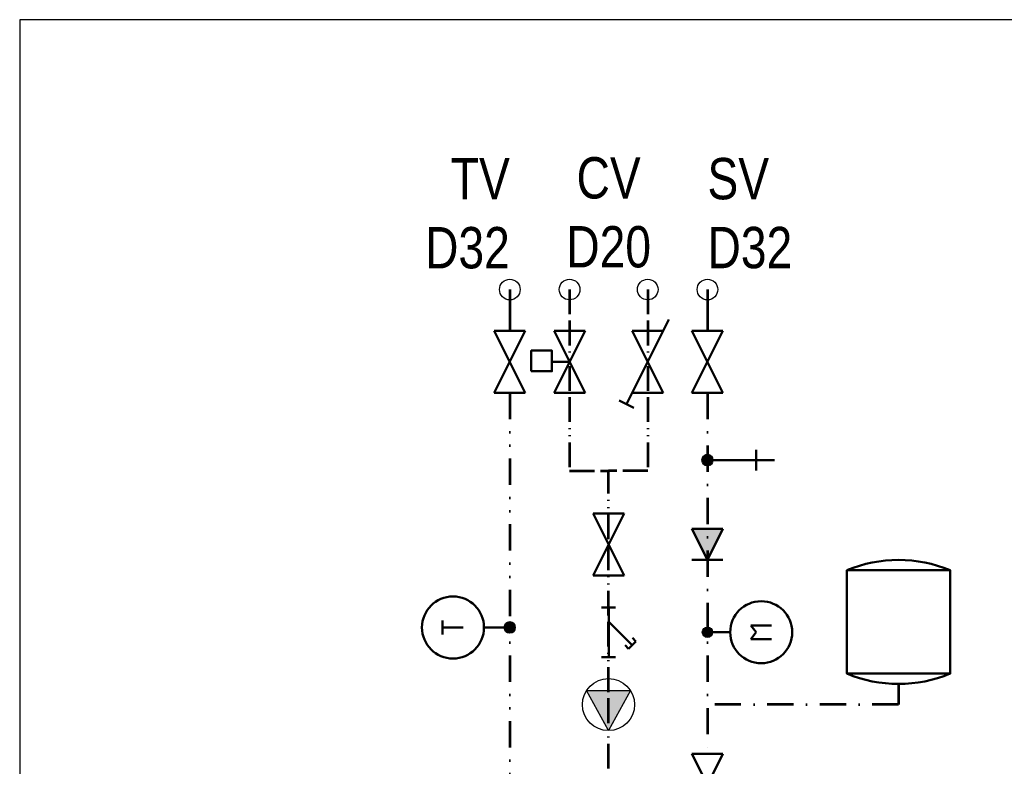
# Model space of a CAD drawing. Header units: millimetres. Extents: x -300186 to 535164, y -28581 to 763383.
# Tile 53 of 256: x -14860 to -10097, y 129340 to 132952. Entities that reach past the tile are written whole.
import ezdxf

# ---------------------------------------------------------------- set-up
doc = ezdxf.new("R2010")
doc.units = ezdxf.units.MM
doc.header["$LTSCALE"] = 10
for name, pattern in [('ACAD_ISO13W100', [37, 12, -3, 12, -3, 0.5, -3, 0.5, -3]), ('DASHDOT', [25.4, 12.7, -6.35, 0, -6.35]), ('DIVIDE', [31.75, 12.7, -6.35, 0, -6.35, 0, -6.35])]:
    doc.linetypes.add(name, pattern=pattern)
for name, color, linetype, lineweight in [('035', 4, 'Continuous', 30), ('070', 1, 'Continuous', 53), ('ZTI-DPS-armatury', 7, 'Continuous', 50)]:
    doc.layers.add(name, color=color, linetype=linetype, lineweight=lineweight)
doc.layers.add('Automatick__dimenzie_vodovodu', color=7, linetype='Continuous')
doc.layers.add('netisk', color=30, linetype='Continuous', plot=False)
doc.styles.add('ARIAL', font='arial.ttf', dxfattribs={"width": 0.8})

# ---------------------------------------------------------------- blocks, each defined once
blk = doc.blocks.new('*U1195', base_point=(2552, 940.9))
at = {"color": 0, "linetype": 'ByBlock', "lineweight": -2}
for p, q in [((2547.9, 1103.4), (2581.2, 1103.4)), ((2564.5, 1103.4), (2564.5, 1053.4)), ((2564.5, 1003.4), (2564.5, 953.4))]:
    blk.add_line(p, q, dxfattribs=at)
for centre, radius in [((2564.5, 1078.4), 75), ((2564.5, 940.9), 12.5)]:
    blk.add_circle(centre, radius, dxfattribs=at)
at = {"color": 7}
for points in [[(2559, 929.7), (2559, 952.1), (2560.2, 952.6)], [(2559, 929.7), (2560.2, 929.2), (2560.2, 952.6)], [(2560.2, 952.6), (2561.4, 928.8), (2561.4, 953)], [(2560.2, 929.2), (2560.2, 952.6), (2561.4, 928.8)], [(2561.4, 953), (2562.6, 928.6), (2562.6, 953.3)], [(2561.4, 928.8), (2561.4, 953), (2562.6, 928.6)], [(2562.6, 953.3), (2563.9, 928.4), (2563.9, 953.4)], [(2562.6, 928.6), (2562.6, 953.3), (2563.9, 928.4)], [(2563.9, 953.4), (2565.2, 928.4), (2565.2, 953.4)], [(2563.9, 928.4), (2563.9, 953.4), (2565.2, 928.4)], [(2565.2, 953.4), (2566.4, 928.6), (2566.4, 953.3)], [(2565.2, 928.4), (2565.2, 953.4), (2566.4, 928.6)], [(2566.4, 953.3), (2567.7, 928.8), (2567.7, 953)], [(2566.4, 928.6), (2566.4, 953.3), (2567.7, 928.8)], [(2567.7, 953), (2568.9, 929.2), (2568.9, 952.6)], [(2567.7, 928.8), (2567.7, 953), (2568.9, 929.2)], [(2568.9, 952.6), (2570, 929.7), (2570, 952.1)], [(2568.9, 929.2), (2568.9, 952.6), (2570, 929.7)], [(2552, 940.9), (2552.1, 939.6), (2552.1, 942.2)], [(2552.1, 942.2), (2552.3, 938.4), (2552.3, 943.4)], [(2552.1, 939.6), (2552.1, 942.2), (2552.3, 938.4)], [(2552.3, 943.4), (2552.6, 937.2), (2552.6, 944.7)], [(2552.3, 938.4), (2552.3, 943.4), (2552.6, 937.2)], [(2552.6, 944.7), (2553, 936), (2553, 945.8)], [(2552.6, 937.2), (2552.6, 944.7), (2553, 936)], [(2553, 945.8), (2553.6, 934.8), (2553.6, 947)], [(2553, 936), (2553, 945.8), (2553.6, 934.8)], [(2553.6, 947), (2554.3, 933.8), (2554.3, 948)], [(2553.6, 934.8), (2553.6, 947), (2554.3, 933.8)], [(2554.3, 948), (2555.1, 932.8), (2555.1, 949.1)], [(2554.3, 933.8), (2554.3, 948), (2555.1, 932.8)], [(2555.1, 949.1), (2555.9, 931.8), (2555.9, 950)], [(2555.1, 932.8), (2555.1, 949.1), (2555.9, 931.8)], [(2555.9, 950), (2556.9, 931), (2556.9, 950.8)], [(2555.9, 931.8), (2555.9, 950), (2556.9, 931)], [(2556.9, 931), (2556.9, 950.8), (2557.9, 951.5)], [(2556.9, 931), (2557.9, 930.3), (2557.9, 951.5)], [(2557.9, 951.5), (2559, 929.7), (2559, 952.1)], [(2557.9, 930.3), (2557.9, 951.5), (2559, 929.7)], [(2570, 952.1), (2571.1, 930.3), (2571.1, 951.5)], [(2570, 929.7), (2570, 952.1), (2571.1, 930.3)], [(2571.1, 951.5), (2572.2, 931), (2572.2, 950.8)], [(2571.1, 930.3), (2571.1, 951.5), (2572.2, 931)], [(2572.2, 931), (2572.2, 950.8), (2573.1, 950)], [(2572.2, 931), (2573.1, 931.8), (2573.1, 950)], [(2573.1, 950), (2574, 932.8), (2574, 949.1)], [(2573.1, 931.8), (2573.1, 950), (2574, 932.8)], [(2574, 949.1), (2574.8, 933.8), (2574.8, 948)], [(2574, 932.8), (2574, 949.1), (2574.8, 933.8)], [(2574.8, 948), (2575.5, 934.8), (2575.5, 947)], [(2574.8, 933.8), (2574.8, 948), (2575.5, 934.8)], [(2575.5, 934.8), (2575.5, 947), (2576, 945.8)], [(2575.5, 934.8), (2576, 936), (2576, 945.8)], [(2576, 945.8), (2576.5, 937.2), (2576.5, 944.7)], [(2576, 936), (2576, 945.8), (2576.5, 937.2)], [(2576.5, 944.7), (2576.8, 938.4), (2576.8, 943.4)], [(2576.5, 937.2), (2576.5, 944.7), (2576.8, 938.4)], [(2577, 939.6), (2576.8, 943.4), (2576.8, 938.4)], [(2577, 939.6), (2577, 942.2), (2576.8, 943.4)], [(2577, 939.6), (2577, 940.9), (2577, 942.2)], [(2577, 939.6), (2577, 940.9), (2577, 940.9)]]:
    blk.add_solid(points, dxfattribs=at)
blk = doc.blocks.new('*U1196', base_point=(8629.8, 8586.9))
at = {"color": 0, "lineweight": -2}
for p, q in [((8629.8, 8604.1), (8629.8, 8569.7)), ((8749.8, 8604.1), (8749.8, 8569.7)), ((8629.8, 8586.2), (8749.8, 8586.2)), ((8715.3, 8586.2), (8658.8, 8529.6)), ((8649.9, 8538.4), (8658.4, 8546.9)), ((8649.9, 8538.4), (8667.6, 8520.7)), ((8667.6, 8520.7), (8676.1, 8529.2))]:
    blk.add_line(p, q, dxfattribs=at)
blk = doc.blocks.new('*U1199')
at = {"linetype": 'ByBlock', "lineweight": -2}
blk.add_hatch(color=0, dxfattribs=at).paths.add_polyline_path([(75, 0), (0, 37.5), (0, -37.5)])
at = {"color": 0, "linetype": 'ByBlock', "lineweight": -2}
for p, q in [((75, 0), (0, 37.5)), ((0, 37.5), (0, -37.5)), ((75, 37.5), (75, -37.5)), ((75, 0), (0, -37.5))]:
    blk.add_line(p, q, dxfattribs=at)
blk = doc.blocks.new('*U1200')
at = {"color": 0, "linetype": 'ByBlock', "lineweight": -2}
for p, q in [((150, -37.5), (0, 37.5)), ((150, 37.5), (0, -37.5)), ((0, 37.5), (0, -37.5)), ((150, -37.5), (150, 37.5))]:
    blk.add_line(p, q, dxfattribs=at)
blk = doc.blocks.new('*U1201', base_point=(3118, 913.3))
at = {"color": 0, "linetype": 'ByBlock', "lineweight": -2}
for p, q in [((3130.5, 925.8), (3130.5, 1075.8)), ((3105.5, 1030.8), (3155.5, 1030.8))]:
    blk.add_line(p, q, dxfattribs=at)
blk.add_circle((3130.5, 913.3), 12.5, dxfattribs=at)
at = {"color": 7}
for points in [[(3118, 913.3), (3118.1, 912.1), (3118.1, 914.6)], [(3118.1, 914.6), (3118.3, 910.8), (3118.3, 915.8)], [(3118.1, 912.1), (3118.1, 914.6), (3118.3, 910.8)], [(3118.3, 915.8), (3118.6, 909.6), (3118.6, 917.1)], [(3118.3, 910.8), (3118.3, 915.8), (3118.6, 909.6)], [(3118.6, 917.1), (3119.1, 908.4), (3119.1, 918.3)], [(3118.6, 909.6), (3118.6, 917.1), (3119.1, 908.4)], [(3119.1, 918.3), (3119.6, 907.3), (3119.6, 919.4)], [(3119.1, 908.4), (3119.1, 918.3), (3119.6, 907.3)], [(3119.6, 919.4), (3120.3, 906.2), (3120.3, 920.5)], [(3119.6, 907.3), (3119.6, 919.4), (3120.3, 906.2)], [(3120.3, 920.5), (3121.1, 905.2), (3121.1, 921.5)], [(3120.3, 906.2), (3120.3, 920.5), (3121.1, 905.2)], [(3121.1, 921.5), (3121.9, 904.3), (3121.9, 922.4)], [(3121.1, 905.2), (3121.1, 921.5), (3121.9, 904.3)], [(3121.9, 922.4), (3122.9, 903.4), (3122.9, 923.2)], [(3121.9, 904.3), (3121.9, 922.4), (3122.9, 903.4)], [(3122.9, 903.4), (3122.9, 923.2), (3123.9, 923.9)], [(3122.9, 903.4), (3123.9, 902.7), (3123.9, 923.9)], [(3123.9, 923.9), (3125, 902.1), (3125, 924.6)], [(3123.9, 902.7), (3123.9, 923.9), (3125, 902.1)], [(3125, 902.1), (3125, 924.6), (3126.2, 925.1)], [(3125, 902.1), (3126.2, 901.6), (3126.2, 925.1)], [(3126.2, 925.1), (3127.4, 901.2), (3127.4, 925.4)], [(3126.2, 901.6), (3126.2, 925.1), (3127.4, 901.2)], [(3127.4, 925.4), (3128.7, 901), (3128.7, 925.7)], [(3127.4, 901.2), (3127.4, 925.4), (3128.7, 901)], [(3128.7, 925.7), (3129.9, 900.8), (3129.9, 925.8)], [(3128.7, 901), (3128.7, 925.7), (3129.9, 900.8)], [(3129.9, 925.8), (3131.2, 900.8), (3131.2, 925.8)], [(3129.9, 900.8), (3129.9, 925.8), (3131.2, 900.8)], [(3131.2, 925.8), (3132.4, 901), (3132.4, 925.7)], [(3131.2, 900.8), (3131.2, 925.8), (3132.4, 901)], [(3132.4, 901), (3132.4, 925.7), (3133.7, 901.2)], [(3132.4, 925.7), (3133.7, 901.2), (3133.7, 925.4)], [(3133.7, 925.4), (3134.9, 901.6), (3134.9, 925.1)], [(3133.7, 901.2), (3133.7, 925.4), (3134.9, 901.6)], [(3134.9, 925.1), (3136.1, 902.1), (3136.1, 924.6)], [(3134.9, 901.6), (3134.9, 925.1), (3136.1, 902.1)], [(3136.1, 924.6), (3137.2, 902.7), (3137.2, 923.9)], [(3136.1, 902.1), (3136.1, 924.6), (3137.2, 902.7)], [(3137.2, 923.9), (3138.2, 903.4), (3138.2, 923.2)], [(3137.2, 902.7), (3137.2, 923.9), (3138.2, 903.4)], [(3138.2, 903.4), (3138.2, 923.2), (3139.2, 922.4)], [(3138.2, 903.4), (3139.2, 904.3), (3139.2, 922.4)], [(3139.2, 922.4), (3140, 905.2), (3140, 921.5)], [(3139.2, 904.3), (3139.2, 922.4), (3140, 905.2)], [(3140, 905.2), (3140, 921.5), (3140.8, 906.2)], [(3140, 921.5), (3140.8, 906.2), (3140.8, 920.5)], [(3140.8, 920.5), (3141.5, 907.3), (3141.5, 919.4)], [(3140.8, 906.2), (3140.8, 920.5), (3141.5, 907.3)], [(3141.5, 907.3), (3141.5, 919.4), (3142, 918.3)], [(3141.5, 907.3), (3142, 908.4), (3142, 918.3)], [(3142, 918.3), (3142.5, 909.6), (3142.5, 917.1)], [(3142, 908.4), (3142, 918.3), (3142.5, 909.6)], [(3142.5, 917.1), (3142.8, 910.8), (3142.8, 915.8)], [(3142.5, 909.6), (3142.5, 917.1), (3142.8, 910.8)], [(3143, 912.1), (3142.8, 915.8), (3142.8, 910.8)], [(3143, 912.1), (3143, 914.6), (3142.8, 915.8)], [(3143, 912.1), (3143, 913.3), (3143, 914.6)], [(3143, 912.1), (3143, 913.3), (3143, 913.3)]]:
    blk.add_solid(points, dxfattribs=at)
blk = doc.blocks.new('*U1202')
at = {"color": 0, "linetype": 'ByBlock', "lineweight": -2}
for p, q in [((150, -37.5), (0, 37.5)), ((150, 37.5), (0, -37.5)), ((0, 37.5), (0, -37.5)), ((150, -37.5), (150, 37.5))]:
    blk.add_line(p, q, dxfattribs=at)
blk = doc.blocks.new('*U1203')
at = {"color": 0, "linetype": 'ByBlock', "lineweight": -2}
for p, q in [((150, -37.5), (0, 37.5)), ((150, 37.5), (0, -37.5)), ((0, 37.5), (0, -37.5)), ((150, -37.5), (150, 37.5))]:
    blk.add_line(p, q, dxfattribs=at)
blk = doc.blocks.new('*U1208')
at = {"color": 0, "linetype": 'ByBlock', "lineweight": -2}
for p, q in [((150, -37.5), (0, 37.5)), ((150, 37.5), (0, -37.5)), ((0, 37.5), (0, -37.5)), ((150, -37.5), (150, 37.5))]:
    blk.add_line(p, q, dxfattribs=at)
blk = doc.blocks.new('*U1210')
at = {"color": 0, "linetype": 'ByBlock', "lineweight": -2}
for p, q in [((150, -37.5), (0, 37.5)), ((150, 37.5), (0, -37.5)), ((0, 37.5), (0, -37.5)), ((150, -37.5), (150, 37.5))]:
    blk.add_line(p, q, dxfattribs=at)
blk = doc.blocks.new('*U1211', base_point=(15009.4, 16191.1))
at = {"color": 0, "linetype": 'ByBlock', "lineweight": -2}
for p, q in [((15009.4, 16228.6), (15036.7, 16242.2)), ((15036.7, 16242.2), (15027.9, 16260)), ((15036.7, 16242.2), (15045.6, 16224.5)), ((14859.4, 16228.6), (14859.4, 16153.6)), ((15009.4, 16228.6), (14859.4, 16153.6)), ((15009.4, 16153.6), (14859.4, 16228.6)), ((15009.4, 16153.6), (15009.4, 16228.6)), ((14859.4, 16153.6), (14832, 16139.9))]:
    blk.add_line(p, q, dxfattribs=at)

msp = doc.modelspace()

# ---------------------------------------------------------------- hatches: boundary and pattern name
at = {"layer": '035'}
msp.add_hatch(color=0, dxfattribs=at).paths.add_polyline_path([(-12011.813, 129512.134), (-11905.772, 129706.181), (-12117.855, 129706.181)])

# ---------------------------------------------------------------- linework, layer by layer
at = {"color": 0, "linetype": 'ByBlock', "lineweight": -2}
msp.add_circle((-11533.01, 129988.244), 25, dxfattribs=at)
at = {"color": 7}
for points in [[(-11557.978, 129989.51), (-11508.299, 129992.029), (-11557.722, 129992.029)], [(-11508.042, 129989.51), (-11557.978, 129989.51), (-11508.299, 129992.029)], [(-11557.978, 129986.977), (-11508.042, 129989.51), (-11557.978, 129989.51)], [(-11508.042, 129986.977), (-11557.978, 129986.977), (-11508.042, 129989.51)], [(-11557.722, 129984.458), (-11508.042, 129986.977), (-11557.978, 129986.977)], [(-11557.722, 129992.029), (-11508.808, 129994.51), (-11557.212, 129994.51)], [(-11508.299, 129992.029), (-11557.722, 129992.029), (-11508.808, 129994.51)], [(-11508.299, 129984.458), (-11557.722, 129984.458), (-11508.042, 129986.977)], [(-11557.212, 129981.977), (-11508.299, 129984.458), (-11557.722, 129984.458)], [(-11557.212, 129994.51), (-11509.566, 129996.926), (-11556.454, 129996.926)], [(-11508.808, 129994.51), (-11557.212, 129994.51), (-11509.566, 129996.926)], [(-11508.808, 129981.977), (-11557.212, 129981.977), (-11508.299, 129984.458)], [(-11556.454, 129996.926), (-11510.565, 129999.254), (-11555.455, 129999.254)], [(-11509.566, 129996.926), (-11556.454, 129996.926), (-11510.565, 129999.254)], [(-11555.455, 129999.254), (-11511.794, 130001.468), (-11554.226, 130001.468)], [(-11510.565, 129999.254), (-11555.455, 129999.254), (-11511.794, 130001.468)], [(-11554.226, 130001.468), (-11513.241, 130003.546), (-11552.78, 130003.546)], [(-11511.794, 130001.468), (-11554.226, 130001.468), (-11513.241, 130003.546)], [(-11513.241, 130003.546), (-11552.78, 130003.546), (-11551.13, 130005.468)], [(-11551.13, 130005.468), (-11516.726, 130007.213), (-11549.295, 130007.213)], [(-11514.89, 130005.468), (-11551.13, 130005.468), (-11516.726, 130007.213)], [(-11513.241, 130003.546), (-11514.89, 130005.468), (-11551.13, 130005.468)], [(-11549.295, 130007.213), (-11518.729, 130008.763), (-11547.292, 130008.763)], [(-11516.726, 130007.213), (-11549.295, 130007.213), (-11518.729, 130008.763)], [(-11547.292, 130008.763), (-11520.878, 130010.102), (-11545.143, 130010.102)], [(-11518.729, 130008.763), (-11547.292, 130008.763), (-11520.878, 130010.102)], [(-11520.878, 130010.102), (-11545.143, 130010.102), (-11542.869, 130011.218)], [(-11542.869, 130011.218), (-11525.526, 130012.097), (-11540.494, 130012.097)], [(-11523.151, 130011.218), (-11542.869, 130011.218), (-11525.526, 130012.097)], [(-11520.878, 130010.102), (-11523.151, 130011.218), (-11542.869, 130011.218)], [(-11540.494, 130012.097), (-11527.978, 130012.732), (-11538.043, 130012.732)], [(-11525.526, 130012.097), (-11540.494, 130012.097), (-11527.978, 130012.732)], [(-11530.481, 130013.115), (-11538.043, 130012.732), (-11527.978, 130012.732)], [(-11530.481, 130013.115), (-11535.539, 130013.115), (-11538.043, 130012.732)], [(-11530.481, 130013.115), (-11533.01, 130013.244), (-11535.539, 130013.115)], [(-11530.481, 130013.115), (-11533.01, 130013.244), (-11533.01, 130013.244)], [(-11556.454, 129979.561), (-11508.808, 129981.977), (-11557.212, 129981.977)], [(-11509.566, 129979.561), (-11556.454, 129979.561), (-11508.808, 129981.977)], [(-11510.565, 129977.234), (-11555.455, 129977.234), (-11556.454, 129979.561)], [(-11510.565, 129977.234), (-11509.566, 129979.561), (-11556.454, 129979.561)], [(-11554.226, 129975.02), (-11510.565, 129977.234), (-11555.455, 129977.234)], [(-11511.794, 129975.02), (-11554.226, 129975.02), (-11510.565, 129977.234)], [(-11513.241, 129972.941), (-11552.78, 129972.941), (-11554.226, 129975.02)], [(-11513.241, 129972.941), (-11511.794, 129975.02), (-11554.226, 129975.02)], [(-11551.13, 129971.02), (-11513.241, 129972.941), (-11552.78, 129972.941)], [(-11514.89, 129971.02), (-11551.13, 129971.02), (-11513.241, 129972.941)], [(-11549.295, 129969.275), (-11514.89, 129971.02), (-11551.13, 129971.02)], [(-11516.726, 129969.275), (-11549.295, 129969.275), (-11514.89, 129971.02)], [(-11547.292, 129967.725), (-11516.726, 129969.275), (-11549.295, 129969.275)], [(-11518.729, 129967.725), (-11547.292, 129967.725), (-11516.726, 129969.275)], [(-11545.143, 129966.385), (-11518.729, 129967.725), (-11547.292, 129967.725)], [(-11520.878, 129966.385), (-11545.143, 129966.385), (-11518.729, 129967.725)], [(-11542.869, 129965.27), (-11520.878, 129966.385), (-11545.143, 129966.385)], [(-11523.151, 129965.27), (-11542.869, 129965.27), (-11520.878, 129966.385)], [(-11540.494, 129964.39), (-11523.151, 129965.27), (-11542.869, 129965.27)], [(-11525.526, 129964.39), (-11540.494, 129964.39), (-11523.151, 129965.27)], [(-11538.043, 129963.755), (-11525.526, 129964.39), (-11540.494, 129964.39)], [(-11527.978, 129963.755), (-11538.043, 129963.755), (-11525.526, 129964.39)], [(-11535.539, 129963.372), (-11527.978, 129963.755), (-11538.043, 129963.755)], [(-11530.481, 129963.372), (-11535.539, 129963.372), (-11527.978, 129963.755)], [(-11533.01, 129963.244), (-11530.481, 129963.372), (-11535.539, 129963.372)]]:
    msp.add_solid(points, dxfattribs=at)
at = {"layer": '035', "color": 0}
for p, q in [((-12117.855, 129706.181, 0), (-11905.772, 129706.181, 0)), ((-12011.813, 129512.134, 0), (-12117.855, 129706.181, 0)), ((-11905.772, 129706.181, 0), (-12011.813, 129512.134, 0))]:
    msp.add_line(p, q, dxfattribs=at)
at = {"layer": '035'}
for centre in [(-12489.107, 131646.142, 0), (-12200.086, 131646.228, 0), (-11822.043, 131646.228, 0), (-11533.01, 131646.142, 0)]:
    msp.add_circle(centre, 50, dxfattribs=at)
at = {"layer": '035', "color": 0}
msp.add_circle((-12011.813, 129638.129, 0), 126, dxfattribs=at)
at = {"layer": '070', "linetype": 'DIVIDE', "ltscale": 30}
msp.add_line((-12489.107, 131646.142, 0), (-12489.107, 131446.142, 0), dxfattribs=at)
at = {"layer": '070', "color": 5, "linetype": 'DASHDOT', "ltscale": 40}
msp.add_line((-11533.01, 131646.142, 0), (-11533.01, 131446.142, 0), dxfattribs=at)
at = {"layer": '070', "linetype": 'DIVIDE'}
msp.add_line((-12489.107, 131146.142, 0), (-12489.107, 128808.95, 0), dxfattribs=at)
at = {"layer": '070', "color": 5, "linetype": 'DASHDOT'}
msp.add_line((-11533.01, 131146.142, 0), (-11533.01, 129400.313, 0), dxfattribs=at)
at = {"layer": '070', "color": 11, "linetype": 'ACAD_ISO13W100'}
msp.add_line((-12011.065, 128808.95, 0), (-12011.065, 130768.541, 0), dxfattribs=at)
at = {"layer": '070', "color": 11, "linetype": 'ACAD_ISO13W100', "elevation": 0}
for points in [[(-12200.086, 131646.228), (-12200.086, 130768.541), (-12011.065, 130768.541)], [(-11822.043, 131646.228), (-11822.043, 130768.541), (-12011.065, 130768.541)]]:
    msp.add_lwpolyline(points, dxfattribs=at)
at = {"layer": '070', "color": 5, "linetype": 'DASHDOT'}
msp.add_lwpolyline([(-10608.659, 129738.129), (-10608.659, 129638.129), (-11533.01, 129638.129)], dxfattribs=at)
at = {"layer": 'netisk'}
msp.add_lwpolyline([(-14860.1, 118101.621), (-4360.1, 118101.621), (-4360.1, 132951.621), (-14860.1, 132951.621), (-14860.1, 118101.621)], dxfattribs=at)
at = {"layer": 'ZTI-DPS-armatury'}
for p, q in [((-11423.059, 129988.244), (-11533.01, 129988.244)), ((-11323.069, 130021.566), (-11223.059, 130021.566)), ((-11323.069, 130021.544), (-11296.821, 129988.244)), ((-11323.069, 129954.943), (-11296.821, 129988.244)), ((-11323.069, 129954.943), (-11223.059, 129954.943))]:
    msp.add_line(p, q, dxfattribs=at)
for points in [[(-12385.607, 131250.473), (-12385.607, 131350.473), (-12285.607, 131350.473), (-12285.607, 131250.473), (-12385.607, 131250.473)], [(-10858.659, 130288.129), (-10358.659, 130288.129)], [(-10858.659, 129788.129), (-10358.659, 129788.129)]]:
    msp.add_lwpolyline(points, dxfattribs=at)
at = {"layer": 'ZTI-DPS-armatury', "elevation": 0}
msp.add_lwpolyline([(-12200.086, 131296.142), (-12285.607, 131296.142)], dxfattribs=at)
at = {"layer": 'ZTI-DPS-armatury'}
msp.add_lwpolyline([(-10858.659, 130288.129, -0.2), (-10358.659, 130288.129), (-10358.659, 129788.129, -0.2), (-10858.659, 129788.129), (-10858.659, 130288.129)], format="xyb", dxfattribs=at)
msp.add_circle((-11273.059, 129988.244), 150, dxfattribs=at)

# ---------------------------------------------------------------- block references
at = {"layer": 'ZTI-DPS-armatury', "xscale": -2, "yscale": 2, "rotation": 90}
msp.add_blockref('*U1211', (-11822.043, 131146.142, 0), dxfattribs=at)
at = {"layer": 'ZTI-DPS-armatury', "xscale": 2, "yscale": 2, "zscale": 2}
for name, p, rotation in [('*U1203', (-12489.107, 131446.142, 0), 269.9999999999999), ('*U1210', (-12200.086, 131446.142, 0), 269.9999999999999), ('*U1200', (-11533.01, 131446.142, 0), 269.9999999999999), ('*U1201', (-11533.01, 130846.142, 0), 270), ('*U1202', (-12011.065, 130563.359, 0), 269.9999999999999), ('*U1199', (-11533.01, 130488.359, 0), 270), ('*U1195', (-12489.107, 129986.218, 0), 89.99999999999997), ('*U1196', (-12011.813, 129868.255, 0), 89.99999999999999), ('*U1208', (-11533.01, 129400.313, 0), 269.9999999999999)]:
    msp.add_blockref(name, p, dxfattribs=dict(at, rotation=rotation))

# ---------------------------------------------------------------- texts
at = {"layer": 'Automatick__dimenzie_vodovodu', "color": 12, "insert": (-12489.107, 131745.735), "char_height": 200, "width": 628.48001, "attachment_point": 9, "style": 'ARIAL'}
msp.add_mtext('TV\\PD32', dxfattribs=at)
at = {"layer": 'Automatick__dimenzie_vodovodu', "color": 11, "insert": (-12011.065, 131750.259), "char_height": 200, "width": 564.6943, "attachment_point": 8, "style": 'ARIAL'}
msp.add_mtext('CV\\PD20', dxfattribs=at)
at = {"layer": 'Automatick__dimenzie_vodovodu', "color": 5, "insert": (-11533.01, 131746.432, 0), "char_height": 200, "width": 632.09757, "attachment_point": 7, "style": 'ARIAL'}
msp.add_mtext('SV\\PD32', dxfattribs=at)

doc.saveas('drawing.dxf')
